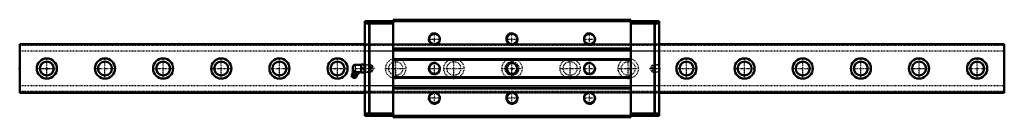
# Model space of a CAD drawing. Header units: millimetres. Extents: x -35 to 1235, y -63 to 63.
import ezdxf

# ---------------------------------------------------------------- set-up
doc = ezdxf.new("R2010")
doc.units = ezdxf.units.MM
doc.linetypes.add('Center', pattern=[1.5, 0.45, -0.5, 0.05, -0.5])
doc.linetypes.add('Dashed', pattern=[2, 1, -1])
for name, color, linetype, lineweight in [('2d ConnectionPoints', 7, 'Continuous', 50), ('AM_0', 7, 'Continuous', 50), ('AM_4', 3, 'Continuous', 25), ('AM_5', 3, 'Continuous', 25), ('AM_7', 7, 'Center', 25), ('AM_9', 6, 'Dashed', 25)]:
    doc.layers.add(name, color=color, linetype=linetype, lineweight=lineweight)

# ---------------------------------------------------------------- blocks, each defined once
blk = doc.blocks.new('1_B_PT1_8_SRN_grease_nipple_joint_0_in_c9bgz38pc71sl94ebzmd8ib9r________4')
at = {"layer": 'AM_0'}
for p, q in [((394.8, 1.8), (394.8, -1.8)), ((405.3, 4.8), (397.8, 4.8)), ((405.4, 5), (405.3, 4.9)), ((405.3, 4.9), (405.3, -4.9)), ((405.4, 5), (409.9, 5)), ((405.8, 0), (409.5, 0)), ((410, 4.9), (409.9, 5)), ((393.5, -7.9), (393.3, -10.7)), ((397.8, -12.5), (393.3, -10.7)), ((399.6, -10.3), (393.5, -7.9)), ((394.2, -4.1), (394.6, -3.1)), ((395.4, -2.8), (394.6, -3.1)), ((401.8, -5.4), (394.9, -2.6)), ((396.1, -4.9), (396.5, -3.9)), ((397.8, -12.5), (399.6, -10.3)), ((399.8, -6.4), (400.2, -5.4)), ((400.4, -4.8), (405.3, -4.8)), ((401.7, -7.1), (402.1, -6.1)), ((402.1, -6.1), (401.8, -5.4)), ((405.3, -4.9), (405.4, -5)), ((409.9, -5), (405.4, -5)), ((409.9, -5), (410, -4.9))]:
    blk.add_line(p, q, dxfattribs=at)
for points in [[(405.8, 5), (405.5, 3.7), (405.4, 2.3), (405.5, 1.2), (405.8, 0)], [(405.8, 0), (405.5, -1.3), (405.4, -2.7), (405.5, -3.8), (405.8, -5)], [(409.5, 0), (409.8, 1.3), (409.9, 2.7), (409.8, 3.8), (409.5, 5)], [(409.5, -5), (409.8, -3.7), (409.9, -2.3), (409.8, -1.2), (409.5, 0)], [(394.2, -4.1), (394.4, -4.5), (394.6, -4.8), (395, -5.1), (395.3, -5.1), (395.7, -5), (396.1, -4.9)], [(396.1, -4.9), (396.4, -5.2), (396.8, -5.6), (397.3, -6), (398.1, -6.3), (398.8, -6.4), (399.5, -6.4), (399.8, -6.4)], [(400.2, -5.4), (399.4, -4.6), (398.9, -4.3), (398.3, -4), (397.7, -3.9), (397.1, -3.9), (396.5, -3.9)], [(399.8, -6.4), (400, -6.8), (400.2, -7.1), (400.7, -7.4), (401, -7.4), (401.3, -7.3), (401.7, -7.1)], [(402.1, -6.1), (401.8, -5.7), (401.5, -5.3), (401.2, -5.2), (400.8, -5.2), (400.2, -5.4)]]:
    blk.add_lwpolyline(points, dxfattribs=at)
for centre, radius, start, end in [((397.8, 1.8), 3, 90, 180), ((396.6, -9.1), 3.3, 131.1614, 158), ((388.7, -6.4), 6, 4.5497, 22.6624), ((393.9, -6), 0.8, 311.1614, 4.5497), ((396.1, -10.2), 1.82, 214.2344, 281.7656), ((397.8, -1.8), 3, 180, 195.4359), ((396.6, -9.1), 3.3, 338, 4.8386), ((400.6, -8.7), 0.8, 131.4503, 184.8386), ((404.1, -12.6), 6, 113.3605, 131.4503)]:
    blk.add_arc(centre, radius, start, end, dxfattribs=at)
at = {"layer": 'AM_4'}
for p, q in [((397.8, 4.8), (397.8, -3.8)), ((399.8, -8.8), (394.4, -6.6)), ((400.1, -8.1), (394.7, -5.9))]:
    blk.add_line(p, q, dxfattribs=at)
at = {"layer": 'AM_5', "linetype": 'Dashed'}
for p, q in [((410, 4.9), (411, 4.3)), ((411, 4.9), (411, -4.9)), ((418, 4.1), (411, 4.3)), ((410, -4.9), (411, -4.3)), ((418, -4.1), (411, -4.3))]:
    blk.add_line(p, q, dxfattribs=at)
at = {"layer": 'AM_7'}
blk.add_line((395.3, -12.3), (398.7, -3.7), dxfattribs=at)
at = {"layer": 'AM_9'}
for p, q in [((417.4, 4.7), (410, 4.9)), ((418, 4.1), (417.4, 4.7)), ((417.4, 4.7), (417.4, -4.7)), ((418, 4.1), (418, -4.1)), ((410, -4.9), (417.4, -4.7)), ((417.4, -4.7), (418, -4.1))]:
    blk.add_line(p, q, dxfattribs=at)
blk.add_lwpolyline([(396.5, -3.9), (396.2, -3.4), (395.9, -3), (395.6, -2.9), (395.2, -2.9), (394.6, -3.1)], dxfattribs=at)
blk = doc.blocks.new('2_SRN65SLRSSB_PT1_81_Slide35_65_0_in_c9bgz38pc71sl94ebzmd8ib9r________4')
at = {"layer": 'AM_0'}
for p, q in [((415.6, 61), (410, 61)), ((410, 61), (410, -61)), ((415.6, 58), (410, 58)), ((415.6, 61), (415.6, 60.5)), ((415.6, 60.5), (416.1, 61)), ((415.6, 58.5), (415.6, -58.5)), ((416.1, 58), (415.6, 58.5)), ((783.9, 61), (416.1, 61)), ((416.1, -58), (416.1, 58)), ((446.6, 58), (416.1, 58)), ((446.6, 63), (446.6, -63)), ((753.4, 63), (446.6, 63)), ((753.4, 63), (753.4, -63)), ((753.4, 58), (783.9, 58)), ((784.4, 60.5), (783.9, 61)), ((783.9, 58), (784.4, 58.5)), ((783.9, -58), (783.9, 58)), ((784.4, 61), (784.4, 60.5)), ((784.4, 61), (790, 61)), ((784.4, 58.5), (784.4, -58.5)), ((784.4, 58), (790, 58)), ((790, 61), (790, -61)), ((753.4, 26), (446.6, 26)), ((753.4, 25), (446.6, 25)), ((753.4, 12), (446.6, 12)), ((753.4, 11), (446.6, 11)), ((753.4, -11), (446.6, -11)), ((753.4, -12), (446.6, -12)), ((753.4, -25), (446.6, -25)), ((753.4, -26), (446.6, -26)), ((415.6, -58), (410, -58)), ((415.6, -61), (410, -61)), ((415.6, -58.5), (416.1, -58)), ((416.1, -61), (415.6, -60.5)), ((415.6, -60.5), (415.6, -61)), ((446.6, -58), (416.1, -58)), ((783.9, -61), (416.1, -61)), ((753.4, -63), (446.6, -63)), ((753.4, -58), (783.9, -58)), ((784.4, -58.5), (783.9, -58)), ((783.9, -61), (784.4, -60.5)), ((784.4, -58), (790, -58)), ((784.4, -60.5), (784.4, -61)), ((784.4, -61), (790, -61))]:
    blk.add_line(p, q, dxfattribs=at)
for centre in [(500, 38), (600, 38), (700, 38), (500, 0), (600, 0), (700, 0), (500, -38), (600, -38), (700, -38)]:
    blk.add_circle(centre, 6.92, dxfattribs=at)
at = {"layer": 'AM_5', "linetype": 'Dashed'}
for p, q in [((418, -4.7), (418, 4.7)), ((418.8, 4.1), (418, 4.7)), ((781.3, 4.1), (782.1, 4.7)), ((790, 4.9), (782.1, 4.7)), ((782.1, -4.7), (782.1, 4.7)), ((418.8, -4.1), (418, -4.7)), ((781.3, -4.1), (782.1, -4.7)), ((790, -4.9), (782.1, -4.7))]:
    blk.add_line(p, q, dxfattribs=at)
at = {"layer": 'AM_5'}
for centre in [(500, 38), (600, 38), (700, 38), (500, 0), (600, 0), (700, 0), (500, -38), (600, -38), (700, -38)]:
    blk.add_arc(centre, 8, 75, 15, dxfattribs=at)
at = {"layer": 'AM_7'}
for p, q in [((437.6, 61), (437.6, 60)), ((762.4, 61), (762.4, 60)), ((500, 29.6), (500, 46.4)), ((600, 29.6), (600, 46.4)), ((700, 29.6), (700, 46.4)), ((491.6, 38), (508.4, 38)), ((591.6, 38), (608.4, 38)), ((691.6, 38), (708.4, 38)), ((394, 0), (422.7, 0)), ((491.6, 0), (508.4, 0)), ((500, -8.4), (500, 8.4)), ((691.6, 0), (708.4, 0)), ((700, -8.4), (700, 8.4)), ((777.4, 0), (790.7, 0)), ((491.6, -38), (508.4, -38)), ((500, -46.4), (500, -29.6)), ((591.6, -38), (608.4, -38)), ((600, -46.4), (600, -29.6)), ((691.6, -38), (708.4, -38)), ((700, -46.4), (700, -29.6)), ((437.6, -61), (437.6, -60)), ((762.4, -61), (762.4, -60))]:
    blk.add_line(p, q, dxfattribs=at)
at = {"layer": 'AM_9'}
for p, q in [((416.1, 58), (415.6, 58)), ((435, 61), (435, 60)), ((440.2, 60), (435, 60)), ((440.2, 60), (440.2, 61)), ((753.4, 62.5), (446.6, 62.5)), ((753.4, 60.5), (446.6, 60.5)), ((759.8, 61), (759.8, 60)), ((765, 60), (759.8, 60)), ((765, 60), (765, 61)), ((783.9, 58), (784.4, 58)), ((790, 31.5), (410, 31.5)), ((790, 31.2), (410, 31.2)), ((790, 30.5), (410, 30.5)), ((790, 22.5), (410, 22.5)), ((410.6, 4.3), (410, 4.9)), ((419.7, 4), (410.6, 4.3)), ((410.6, 4.3), (410.6, -4.3)), ((422.1, 0), (419.7, 4)), ((419.7, 4), (419.7, -4)), ((419.7, -4), (422.1, 0)), ((780.4, 4), (778, 0)), ((778, 0), (780.4, -4)), ((789.5, 4.3), (780.4, 4)), ((780.4, 4), (780.4, -4)), ((790, 4.8), (789.5, 4.3)), ((789.5, 4.3), (789.5, -4.3)), ((410, -4.9), (410.6, -4.3)), ((410.6, -4.3), (419.7, -4)), ((780.4, -4), (789.5, -4.3)), ((789.5, -4.3), (790, -4.8)), ((790, -22.5), (410, -22.5)), ((790, -30.5), (410, -30.5)), ((790, -31.2), (410, -31.2)), ((410, -31.5), (790, -31.5)), ((416.1, -58), (415.6, -58)), ((440.2, -60), (435, -60)), ((435, -60), (435, -61)), ((440.2, -61), (440.2, -60)), ((753.4, -60.5), (446.6, -60.5)), ((753.4, -62.5), (446.6, -62.5)), ((765, -60), (759.8, -60)), ((759.8, -60), (759.8, -61)), ((765, -61), (765, -60)), ((783.9, -58), (784.4, -58))]:
    blk.add_line(p, q, dxfattribs=at)
blk = doc.blocks.new('3_SRN65SLR127035_Track_0_in_c9bgz38pc71sl94ebzmd8ib9r________4')
at = {"layer": 'AM_0'}
for p, q in [((410, 31.5), (-35, 31.5)), ((-35, 31.5), (-35, -31.5)), ((1235, 31.5), (790, 31.5)), ((1235, 31.5), (1235, -31.5)), ((-35, -31.5), (410, -31.5)), ((790, -31.5), (1235, -31.5))]:
    blk.add_line(p, q, dxfattribs=at)
for centre, radius in [((0, 0), 13), ((75, 0), 13), ((150, 0), 13), ((225, 0), 13), ((300, 0), 13), ((375, 0), 13), ((825, 0), 13), ((900, 0), 13), ((975, 0), 13), ((1050, 0), 13), ((1125, 0), 13), ((1200, 0), 13), ((0, 0), 9), ((75, 0), 9), ((150, 0), 9), ((225, 0), 9), ((300, 0), 9), ((375, 0), 9), ((825, 0), 9), ((900, 0), 9), ((975, 0), 9), ((1050, 0), 9), ((1125, 0), 9), ((1200, 0), 9)]:
    blk.add_circle(centre, radius, dxfattribs=at)
at = {"layer": 'AM_4'}
for p, q in [((410, 30.5), (-35, 30.5)), ((1235, 30.5), (790, 30.5)), ((410, -30.5), (-35, -30.5)), ((1235, -30.5), (790, -30.5))]:
    blk.add_line(p, q, dxfattribs=at)
at = {"layer": 'AM_7'}
for p, q in [((0, -13.65), (0, 13.65)), ((75, -13.65), (75, 13.65)), ((150, -13.65), (150, 13.65)), ((225, -13.65), (225, 13.65)), ((300, -13.65), (300, 13.65)), ((375, -13.65), (375, 13.65)), ((450, -13.65), (450, 13.65)), ((525, -13.65), (525, 13.65)), ((600, -13.65), (600, 13.65)), ((675, -13.65), (675, 13.65)), ((750, -13.65), (750, 13.65)), ((825, -13.65), (825, 13.65)), ((900, -13.65), (900, 13.65)), ((975, -13.65), (975, 13.65)), ((1050, -13.65), (1050, 13.65)), ((1125, -13.65), (1125, 13.65)), ((1200, -13.65), (1200, 13.65)), ((-13.65, 0), (13.65, 0)), ((61.35, 0), (88.65, 0)), ((136.35, 0), (163.65, 0)), ((211.35, 0), (238.65, 0)), ((286.35, 0), (313.65, 0)), ((361.35, 0), (388.65, 0)), ((511.35, 0), (538.65, 0)), ((586.35, 0), (613.65, 0)), ((661.35, 0), (688.65, 0)), ((736.35, 0), (763.65, 0)), ((811.35, 0), (838.65, 0)), ((886.35, 0), (913.65, 0)), ((961.35, 0), (988.65, 0)), ((1036.35, 0), (1063.65, 0)), ((1111.35, 0), (1138.65, 0)), ((1186.35, 0), (1213.65, 0)), ((436.35, 0), (463.65, 0))]:
    blk.add_line(p, q, dxfattribs=at)
at = {"layer": 'AM_9'}
for p, q in [((1235, 31.25), (-35, 31.25)), ((1235, 29.5), (-35, 29.5)), ((790, 31.5), (410, 31.5)), ((790, 30.5), (410, 30.5)), ((1235, 22.5), (-35, 22.5)), ((1235, -22.5), (-35, -22.5)), ((1235, -29.5), (-35, -29.5)), ((1235, -31.25), (-35, -31.25)), ((790, -30.5), (410, -30.5)), ((410, -31.5), (790, -31.5))]:
    blk.add_line(p, q, dxfattribs=at)
for centre, radius in [((450, 0), 13), ((525, 0), 13), ((600, 0), 13), ((675, 0), 13), ((750, 0), 13), ((450, 0), 9), ((525, 0), 9), ((600, 0), 9), ((675, 0), 9), ((750, 0), 9)]:
    blk.add_circle(centre, radius, dxfattribs=at)

msp = doc.modelspace()

# ---------------------------------------------------------------- linework, layer by layer
at = {"layer": '2d ConnectionPoints'}
for p in [(437.6, 61), (762.4, 61), (-35, 0), (0, 0), (0, 0), (410, 0), (600, 0), (790, 0), (437.6, -61), (762.4, -61)]:
    msp.add_point(p, dxfattribs=at)

# ---------------------------------------------------------------- block references
for name in ['2_SRN65SLRSSB_PT1_81_Slide35_65_0_in_c9bgz38pc71sl94ebzmd8ib9r________4', '3_SRN65SLR127035_Track_0_in_c9bgz38pc71sl94ebzmd8ib9r________4', '1_B_PT1_8_SRN_grease_nipple_joint_0_in_c9bgz38pc71sl94ebzmd8ib9r________4']:
    msp.add_blockref(name, (0, 0))

doc.saveas('drawing.dxf')
